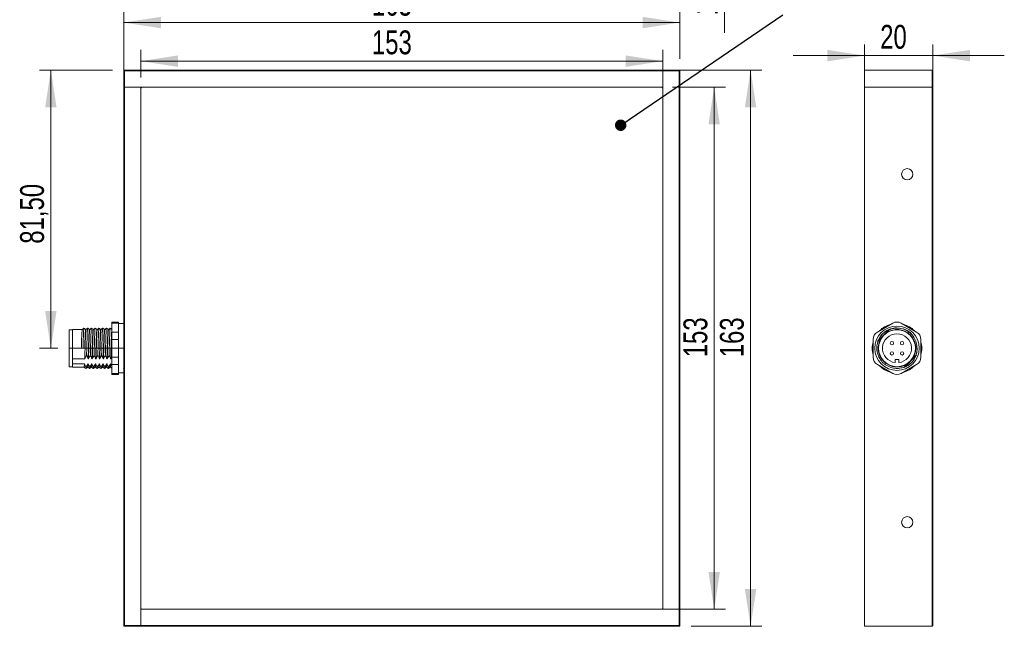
# Model space of a CAD drawing. Header units: millimetres. Extents: x 16 to 406, y 17 to 284.
# Tile 1 of 28: x 19 to 107, y 17 to 71. Entities that reach past the tile are written whole.
import ezdxf

# ---------------------------------------------------------------- set-up
doc = ezdxf.new("R2010")
doc.units = ezdxf.units.MM
doc.linetypes.add('CENTERX2', pattern=[20.32, 12.7, -2.54, 2.54, -2.54])
doc.styles.add('SLDTEXTSTYLE0', font='TXT', dxfattribs={"width": 0.75})
doc.dimstyles.new('SLDDIMSTYLE0', dxfattribs={"dimtxt": 2.116667, "dimasz": 3.302, "dimexe": 0, "dimexo": 0.0625, "dimgap": 0.529167, "dimtad": 1, "dimtoh": 1, "dimlfac": 3.3, "dimrnd": 1e-09, "dimzin": 12, "dimdsep": 46, "dimtxsty": 'SLDTEXTSTYLE0', "dimsah": 1, "dimcen": 0.09, "dimadec": 0, "dimazin": 0, "dimtfac": 1, "dimtofl": 0, "dimtmove": 0, "dimatfit": 3, "dimfxl": 1, "dimtolj": 1, "dimtzin": 12, "dimarcsym": 0})
doc.dimstyles.new('SLDDIMSTYLE1', dxfattribs={"dimtxt": 0, "dimasz": 1.016, "dimexe": 0, "dimexo": 0.0625, "dimgap": 0, "dimtad": 0, "dimtih": 1, "dimtoh": 1, "dimdec": 0, "dimrnd": 1e-09, "dimzin": 0, "dimdsep": 46, "dimtxsty": 'Standard', "dimblk1": 'DOT', "dimblk2": 'DOT', "dimsah": 1, "dimcen": 0.09, "dimadec": 0, "dimazin": 0, "dimtfac": 1.016, "dimtdec": 0, "dimtofl": 0, "dimtmove": 0, "dimatfit": 3, "dimldrblk": 'DOT', "dimfxl": 1, "dimtolj": 1, "dimtzin": 0, "dimarcsym": 0})
doc.dimstyles.new('SLDDIMSTYLE2', dxfattribs={"dimtxt": 2.116667, "dimasz": 3.302, "dimexe": 0, "dimexo": 0.0625, "dimgap": 0.529167, "dimtad": 1, "dimtoh": 1, "dimlfac": 3.3, "dimrnd": 1e-09, "dimzin": 12, "dimdsep": 46, "dimtxsty": 'SLDTEXTSTYLE0', "dimsah": 1, "dimcen": 0.09, "dimadec": 0, "dimazin": 0, "dimtfac": 1, "dimtofl": 0, "dimtmove": 0, "dimatfit": 3, "dimfxl": 1, "dimtolj": 1, "dimtzin": 12, "dimarcsym": 0})

# ---------------------------------------------------------------- blocks, each defined once
blk = doc.blocks.new('*D114')
at = {"color": 7, "linetype": 'Continuous', "lineweight": 0}
for p, q in [((27.311, 66.333), (20.839, 66.333)), ((21.839, 41.636), (21.839, 66.333)), ((22.463, 41.636), (20.839, 41.636))]:
    blk.add_line(p, q, dxfattribs=at)
for points in [[(21.839, 66.333), (21.331, 63.031), (22.347, 63.031)], [(21.839, 41.636), (22.347, 44.938), (21.331, 44.938)]]:
    blk.add_solid(points, dxfattribs=at)
at = {"color": 7, "linetype": 'Continuous', "lineweight": 0, "insert": (19.11, 50.923), "char_height": 2.1167, "attachment_point": 1, "rotation": 90, "style": 'SLDTEXTSTYLE0'}
blk.add_mtext('81,50', dxfattribs=at)
blk = doc.blocks.new('*D115')
at = {"color": 7, "linetype": 'Continuous', "lineweight": 0}
for p, q in [((29.826, 65.697), (29.826, 68.139)), ((76.19, 65.697), (76.19, 68.139)), ((29.826, 67.139), (76.19, 67.139))]:
    blk.add_line(p, q, dxfattribs=at)
for points in [[(29.826, 67.139), (33.128, 66.631), (33.128, 67.647)], [(76.19, 67.139), (72.888, 67.647), (72.888, 66.631)]]:
    blk.add_solid(points, dxfattribs=at)
at = {"color": 7, "linetype": 'Continuous', "lineweight": 0, "insert": (50.359, 69.867), "char_height": 2.1167, "attachment_point": 1, "style": 'SLDTEXTSTYLE0'}
blk.add_mtext('153', dxfattribs=at)
blk = doc.blocks.new('*D116')
at = {"color": 7, "linetype": 'Continuous', "lineweight": 0}
for p, q in [((28.311, 65.818), (28.311, 71.569)), ((77.705, 67.333), (77.705, 71.569)), ((28.311, 70.569), (77.705, 70.569))]:
    blk.add_line(p, q, dxfattribs=at)
for points in [[(28.311, 70.569), (31.613, 70.061), (31.613, 71.077)], [(77.705, 70.569), (74.403, 71.077), (74.403, 70.061)]]:
    blk.add_solid(points, dxfattribs=at)
at = {"color": 7, "linetype": 'Continuous', "lineweight": 0, "insert": (50.359, 73.298), "char_height": 2.1167, "attachment_point": 1, "style": 'SLDTEXTSTYLE0'}
blk.add_mtext('163', dxfattribs=at)
blk = doc.blocks.new('*D117')
at = {"color": 7, "linetype": 'Continuous', "lineweight": 0}
for p, q in [((77.069, 64.818), (81.758, 64.818)), ((80.758, 64.818), (80.758, 18.454)), ((77.069, 18.454), (81.758, 18.454))]:
    blk.add_line(p, q, dxfattribs=at)
for points in [[(80.758, 64.818), (80.25, 61.516), (81.266, 61.516)], [(80.758, 18.454), (81.266, 21.756), (80.25, 21.756)]]:
    blk.add_solid(points, dxfattribs=at)
at = {"color": 7, "linetype": 'Continuous', "lineweight": 0, "insert": (78.03, 40.835), "char_height": 2.1167, "attachment_point": 1, "rotation": 90, "style": 'SLDTEXTSTYLE0'}
blk.add_mtext('153', dxfattribs=at)
blk = doc.blocks.new('*D118')
at = {"color": 7, "linetype": 'Continuous', "lineweight": 0}
for p, q in [((77.19, 66.333), (84.992, 66.333)), ((83.992, 16.939), (83.992, 66.333)), ((78.705, 16.939), (84.992, 16.939))]:
    blk.add_line(p, q, dxfattribs=at)
for points in [[(83.992, 66.333), (83.484, 63.031), (84.5, 63.031)], [(83.992, 16.939), (84.5, 20.241), (83.484, 20.241)]]:
    blk.add_solid(points, dxfattribs=at)
at = {"color": 7, "linetype": 'Continuous', "lineweight": 0, "insert": (81.264, 40.835), "char_height": 2.1167, "attachment_point": 1, "rotation": 90, "style": 'SLDTEXTSTYLE0'}
blk.add_mtext('163', dxfattribs=at)
blk = doc.blocks.new('_DOT')
at = {"color": 0, "linetype": 'ByBlock', "lineweight": -2}
blk.add_line((-0.5, 0), (-1, 0), dxfattribs=at)
at = {"color": 0, "linetype": 'ByBlock', "const_width": 0.5}
blk.add_lwpolyline([(-0.25, 0, 1), (0.25, 0, 1)], format="xyb", close=True, dxfattribs=at)
blk = doc.blocks.new('*D120')
at = {"color": 7, "linetype": 'Continuous', "lineweight": 0}
for p, q in [((94.117, 65.818), (94.117, 68.631)), ((100.177, 65.818), (100.177, 68.631)), ((94.117, 67.631), (87.767, 67.631)), ((100.177, 67.631), (94.117, 67.631)), ((100.177, 67.631), (106.527, 67.631))]:
    blk.add_line(p, q, dxfattribs=at)
for points in [[(94.117, 67.631), (90.815, 68.139), (90.815, 67.123)], [(100.177, 67.631), (103.479, 67.123), (103.479, 68.139)]]:
    blk.add_solid(points, dxfattribs=at)
at = {"color": 7, "linetype": 'Continuous', "lineweight": 0, "insert": (95.503, 70.359), "char_height": 2.1167, "attachment_point": 1, "style": 'SLDTEXTSTYLE0'}
blk.add_mtext('20', dxfattribs=at)
blk = doc.blocks.new('*D125')
at = {"color": 7, "linetype": 'Continuous', "lineweight": 0}
for p, q in [((81.686, 83.252), (81.686, 89.602)), ((69.463, 83.252), (82.686, 83.252)), ((81.686, 83.252), (81.686, 79.464)), ((78.705, 79.464), (82.686, 79.464)), ((81.686, 79.464), (81.686, 69.643))]:
    blk.add_line(p, q, dxfattribs=at)
for points in [[(81.686, 83.252), (82.194, 86.554), (81.178, 86.554)], [(81.686, 79.464), (81.178, 76.162), (82.194, 76.162)]]:
    blk.add_solid(points, dxfattribs=at)
at = {"color": 7, "linetype": 'Continuous', "lineweight": 0, "insert": (78.957, 71.23), "char_height": 2.1167, "attachment_point": 1, "rotation": 90, "style": 'SLDTEXTSTYLE0'}
blk.add_mtext('12,50', dxfattribs=at)

msp = doc.modelspace()

# ---------------------------------------------------------------- linework, layer by layer
at = {"color": 7, "linetype": 'Continuous', "lineweight": 15}
for p, q in [((28.3111, 66.333), (28.3717, 66.2724)), ((28.3111, 66.333), (29.8263, 66.333)), ((28.3111, 64.8178), (28.3111, 66.333)), ((29.8263, 66.2724), (28.3717, 66.2724)), ((28.3717, 66.2724), (28.3717, 64.8178)), ((29.8263, 66.2724), (29.8263, 66.333)), ((29.8263, 66.333), (76.1899, 66.333)), ((76.1899, 66.2724), (29.8263, 66.2724)), ((76.1899, 66.2724), (76.1899, 66.333)), ((76.1899, 66.333), (77.7051, 66.333)), ((76.1899, 66.333), (76.1899, 66.2724)), ((76.1899, 18.4542), (76.1899, 66.2724)), ((77.6445, 66.2724), (76.1899, 66.2724)), ((76.1899, 66.2724), (76.1899, 64.8178)), ((77.7051, 66.333), (77.6445, 66.2724)), ((77.6445, 64.8178), (77.6445, 66.2724)), ((77.7051, 66.333), (77.7051, 64.8178)), ((94.1168, 66.333), (94.1168, 64.8178)), ((94.1168, 66.333), (100.1168, 66.333)), ((100.1168, 64.8178), (100.1168, 66.333)), ((100.1168, 66.333), (100.1774, 66.2724)), ((100.1774, 66.2724), (100.1774, 64.8178)), ((28.3111, 18.4542), (28.3111, 64.8178)), ((28.3111, 64.8178), (28.3717, 64.8178)), ((28.3717, 64.8178), (28.3111, 64.8178)), ((28.3717, 64.8178), (28.3717, 18.4542)), ((28.3717, 64.8178), (29.8263, 64.8178)), ((76.1899, 64.8178), (28.3717, 64.8178)), ((29.8263, 64.8178), (29.8263, 16.9996)), ((29.9475, 64.8178), (76.0687, 64.8178)), ((77.6445, 64.8178), (77.7051, 64.8178)), ((77.6445, 18.4542), (77.6445, 64.8178)), ((77.7051, 64.8178), (77.7051, 18.4542)), ((94.1168, 64.8178), (94.1168, 16.939)), ((94.1168, 64.8178), (100.1168, 64.8178)), ((94.1168, 64.8178), (100.1168, 64.8178)), ((100.1168, 18.4542), (100.1168, 64.8178)), ((100.1168, 64.8178), (100.1774, 64.8178)), ((100.1774, 64.8178), (100.1168, 64.8178)), ((100.1774, 64.8178), (100.1774, 18.4542)), ((29.8263, 18.5754), (29.8263, 64.6966)), ((76.1899, 64.6966), (76.1899, 18.5754)), ((27.2505, 43.8667), (27.2505, 43.9682)), ((27.8566, 43.8667), (27.2505, 43.8667)), ((27.2505, 43.8667), (27.2505, 43.0794)), ((27.8566, 43.9682), (27.8566, 43.8667)), ((27.8566, 43.8667), (27.8566, 43.759)), ((27.8566, 43.759), (27.8566, 43.1871)), ((95.2532, 43.0794), (96.6168, 43.8667)), ((97.3744, 43.8667), (98.738, 43.0794)), ((23.4626, 39.9996), (23.4626, 43.2724)), ((23.7657, 40.7026), (23.7657, 43.3027)), ((27.2505, 43.0794), (27.8566, 43.0794)), ((27.2505, 42.4233), (27.2505, 43.0794)), ((27.8566, 43.1871), (27.8566, 43.0794)), ((27.8566, 43.0794), (27.8566, 42.4233)), ((96.2238, 43.2212), (95.4104, 42.4078)), ((95.8385, 42.7931), (96.0622, 43.0168)), ((97.9047, 43.2106), (97.6584, 43.3291)), ((27.8566, 42.4233), (27.2505, 42.4233)), ((27.2505, 42.4233), (27.2505, 40.8487)), ((27.8566, 42.4233), (27.8566, 42.208)), ((27.8566, 42.208), (27.8566, 41.0641)), ((94.8744, 40.8487), (94.8744, 42.4233)), ((95.6148, 42.5694), (95.8385, 42.7931)), ((99.1168, 42.4233), (99.1168, 40.8487)), ((24.546, 41.636), (24.6975, 41.636)), ((24.6975, 41.636), (24.849, 41.636)), ((98.6623, 41.636), (98.7835, 41.636)), ((23.7657, 40.7026), (24.8476, 40.7026)), ((23.7657, 40.7026), (23.7657, 40.4789)), ((23.7657, 40.4789), (23.7657, 40.2552)), ((24.8277, 40.2552), (23.7657, 40.2552)), ((23.7657, 39.9693), (23.7657, 40.2552)), ((25.161, 40.2552), (25.1307, 40.2552)), ((25.1506, 40.7026), (25.1809, 40.7026)), ((25.4944, 40.2552), (25.4641, 40.2552)), ((25.4839, 40.7026), (25.5142, 40.7026)), ((25.8277, 40.2552), (25.7974, 40.2552)), ((25.8173, 40.7026), (25.8476, 40.7026)), ((26.161, 40.2552), (26.1307, 40.2552)), ((26.1506, 40.7026), (26.1809, 40.7026)), ((26.4944, 40.2552), (26.4641, 40.2552)), ((26.4839, 40.7026), (26.5142, 40.7026)), ((26.8277, 40.2552), (26.7974, 40.2552)), ((26.8173, 40.7026), (26.8476, 40.7026)), ((27.161, 40.2552), (27.1307, 40.2552)), ((27.1506, 40.7026), (27.1809, 40.7026)), ((27.2505, 40.8487), (27.8566, 40.8487)), ((27.2505, 40.1926), (27.2505, 40.8487)), ((27.8566, 41.0641), (27.8566, 40.8487)), ((27.8566, 40.8487), (27.8566, 40.1926)), ((96.8441, 40.6512), (96.8441, 40.3571)), ((97.1471, 40.6512), (96.8441, 40.6512)), ((97.1471, 40.3571), (97.1471, 40.6512)), ((97.7674, 40.0508), (98.5808, 40.8642)), ((98.1527, 40.4789), (97.929, 40.2552)), ((98.3764, 40.7026), (98.1527, 40.4789)), ((27.8566, 40.1926), (27.2505, 40.1926)), ((27.2505, 40.1926), (27.2505, 39.4053)), ((27.2505, 39.4053), (27.8566, 39.4053)), ((27.2505, 39.3038), (27.2505, 39.4053)), ((27.8566, 40.1926), (27.8566, 40.085)), ((27.8566, 40.085), (27.8566, 39.513)), ((27.8566, 39.513), (27.8566, 39.4053)), ((27.8566, 39.4053), (27.8566, 39.3038)), ((96.6168, 39.4053), (95.2532, 40.1926)), ((98.738, 40.1926), (97.3744, 39.4053)), ((28.3717, 18.4542), (28.3111, 18.4542)), ((28.3111, 16.939), (28.3111, 18.4542)), ((28.3717, 18.4542), (28.3717, 16.9996)), ((29.8263, 18.4542), (77.6445, 18.4542)), ((29.8263, 16.9996), (29.8263, 18.4542)), ((76.0687, 18.4542), (29.9475, 18.4542)), ((77.6445, 18.4542), (76.1899, 18.4542)), ((77.7051, 18.4542), (77.6445, 18.4542)), ((77.6445, 16.9996), (77.6445, 18.4542)), ((77.6445, 18.4542), (77.7051, 18.4542)), ((77.7051, 18.4542), (77.7051, 16.939)), ((100.1168, 16.939), (100.1168, 18.4542)), ((100.1774, 18.4542), (100.1168, 18.4542)), ((100.1774, 18.4542), (100.1774, 16.9996)), ((28.3111, 16.939), (28.3717, 16.9996)), ((29.8263, 16.939), (28.3111, 16.939)), ((28.3717, 16.9996), (29.8263, 16.9996)), ((29.8263, 16.9996), (29.8263, 16.939)), ((29.8263, 16.9996), (76.1899, 16.9996)), ((29.8263, 16.939), (29.8263, 16.9996)), ((76.1899, 16.939), (29.8263, 16.939)), ((76.1899, 16.9996), (76.1899, 16.939)), ((76.1899, 16.9996), (77.6445, 16.9996)), ((77.7051, 16.939), (76.1899, 16.939)), ((77.7051, 16.939), (77.6445, 16.9996)), ((94.1168, 16.939), (100.1168, 16.939)), ((100.1168, 16.939), (100.1774, 16.9996))]:
    msp.add_line(p, q, dxfattribs=at)
at = {"color": 7, "linetype": 'CENTERX2', "lineweight": 0}
msp.add_line((23.4626, 41.636), (28.3717, 41.636), dxfattribs=at)
at = {"color": 7, "linetype": 'Continuous', "lineweight": 15, "flags": 128}
for points in [[(96.327, 43.2942), (96.3114, 43.2878), (96.2863, 43.2772)], [(96.9605, 43.4539), (96.8767, 43.4503), (96.8468, 43.4481)], [(97.5871, 43.3553), (97.58, 43.3577), (97.5454, 43.3691)], [(98.2841, 42.9188), (98.1944, 43.003), (97.9047, 43.2106)], [(95.3417, 42.3151), (95.2421, 41.9848), (95.2328, 41.9342)]]:
    msp.add_lwpolyline(points, dxfattribs=at)
at = {"color": 7, "linetype": 'Continuous', "lineweight": 15}
for centre, radius in [((97.9047, 57.0906), 0.5), ((96.9956, 41.636), 1.9697), ((96.9956, 41.636), 1.6364), ((96.5411, 42.0906), 0.1515), ((97.4502, 42.0906), 0.1515), ((96.5411, 41.1815), 0.1515), ((97.4502, 41.1815), 0.1515), ((97.9047, 26.1815), 0.5)]:
    msp.add_circle(centre, radius, dxfattribs=at)
for centre, radius, start, end in [((29.9475, 64.6966), 0.1212, 90, 180), ((76.0687, 64.6966), 0.1212, 0, 90), ((96.9956, 41.636), 2.197, 104.909815, 135.090185), ((96.9956, 43.2106), 0.7576, 60, 120), ((96.9956, 41.636), 2.197, 44.909815, 75.090185), ((95.632, 42.4233), 0.7576, 120, 180), ((96.9956, 41.636), 1.8182, 95.861752, 159.566522), ((96.9956, 41.636), 1.2879, 276.756327, 263.243673), ((96.9956, 41.636), 1.6667, 325.942499, 124.057501), ((96.7595, 42.6855), 0.7576, 117.873136, 135), ((98.3592, 42.4233), 0.7576, 0, 60), ((96.9956, 41.636), 2.197, 164.909815, 195.090185), ((95.9461, 41.8721), 0.7576, 135, 152.349437), ((96.9956, 41.636), 1.6667, 145.942499, 304.057501), ((96.9956, 41.636), 2.197, 344.909815, 15.090185), ((96.9956, 41.636), 1.7879, 336.626781, 355.468197), ((95.632, 40.8487), 0.7576, 180, 240), ((96.9956, 41.636), 1.8182, 290.554959, 338.914804), ((98.0451, 41.3999), 0.7576, 315, 332.349437), ((98.3592, 40.8487), 0.7576, 300, 360), ((96.9956, 41.636), 2.197, 224.909815, 255.090185), ((96.9956, 40.0614), 0.7576, 240, 300), ((96.9956, 41.636), 1.7879, 270, 293.373219), ((96.9956, 41.636), 2.197, 284.909815, 315.090185), ((97.2317, 40.5865), 0.7576, 297.954867, 315), ((29.9475, 18.5754), 0.1212, 180, 270), ((76.0687, 18.5754), 0.1212, 270, 0)]:
    msp.add_arc(centre, radius, start, end, dxfattribs=at)
for points in [[(27.8566, 43.9682), (27.2505, 43.9682)], [(28.3111, 43.833), (27.8566, 43.833)], [(23.7657, 43.2724), (23.4626, 43.2724)], [(24.6292, 43.3027), (23.7657, 43.3027)], [(24.9627, 43.3027), (24.9324, 43.3027)], [(25.7836, 43.4213), (25.7819, 43.4163)], [(25.9626, 43.3027), (25.9323, 43.3027)], [(26.296, 43.3027), (26.2656, 43.3027)], [(28.3111, 43.3153), (28.2947, 43.3022)], [(27.1809, 40.7026), (27.2479, 40.8417)], [(23.4626, 39.9996), (23.7657, 39.9996)], [(23.7657, 39.9693), (24.796, 39.9693)], [(25.7656, 39.9693), (25.7959, 39.9693)], [(26.099, 39.9693), (26.1293, 39.9693)], [(26.4323, 39.9693), (26.4627, 39.9693)], [(27.8566, 39.439), (28.3111, 39.439)], [(28.282, 39.8486), (28.3111, 39.8719)], [(27.2505, 39.3038), (27.8566, 39.3038)]]:
    msp.add_open_spline(points, degree=1, dxfattribs=at)
for points, knots in [([(24.6292, 43.2861), (24.6271, 43.2897), (24.62, 43.3018), (24.6071, 43.1762), (24.5915, 42.9236), (24.577, 42.5569), (24.561, 42.117), (24.5509, 41.7955), (24.546, 41.636)], [0, 0, 0, 0, 0.0792646, 0.2645633, 0.4492028, 0.6309968, 0.8168918, 1, 1, 1, 1]), ([(24.7807, 43.4239), (24.7555, 43.4037), (24.705, 43.3633), (24.6544, 43.3229), (24.6292, 43.3027)], [0, 0, 0, 0, 0.4999967, 1, 1, 1, 1]), ([(24.7808, 43.4061), (24.7786, 43.41), (24.7715, 43.4231), (24.7586, 43.2882), (24.7431, 43.0172), (24.7285, 42.6238), (24.7125, 42.152), (24.7025, 41.8071), (24.6975, 41.636)], [0, 0, 0, 0, 0.0798822, 0.2650562, 0.4495717, 0.6312445, 0.8170144, 1, 1, 1, 1]), ([(24.9341, 43.3016), (24.9089, 43.3218), (24.8583, 43.3623), (24.8078, 43.4027), (24.7825, 43.4229)], [0, 0, 0, 0, 0.4999988, 1, 1, 1, 1]), ([(24.9614, 43.2939), (24.9607, 43.2959), (24.955, 43.3128), (24.9439, 43.212), (24.928, 42.9894), (24.9136, 42.6419), (24.8977, 42.2154), (24.8823, 41.7394), (24.8677, 41.2558), (24.8555, 40.9111), (24.8489, 40.7389), (24.8476, 40.7026)], [0, 0, 0, 0, 0.01903395, 0.15418386, 0.29005795, 0.42302774, 0.55894571, 0.69401907, 0.82738714, 0.96364174, 1, 1, 1, 1]), ([(24.9324, 43.286), (24.9302, 43.2898), (24.923, 43.3021), (24.9101, 43.1763), (24.8946, 42.9235), (24.88, 42.5569), (24.864, 42.117), (24.854, 41.7955), (24.849, 41.636)], [0, 0, 0, 0, 0.0808166, 0.2658029, 0.4501312, 0.6316188, 0.8172005, 1, 1, 1, 1]), ([(25.113, 43.4234), (25.0877, 43.4032), (25.0372, 43.3628), (24.9866, 43.3224), (24.9614, 43.3022)], [0, 0, 0, 0, 0.4999974, 1, 1, 1, 1]), ([(25.113, 43.4142), (25.1123, 43.4165), (25.1065, 43.4348), (25.0954, 43.3267), (25.0795, 43.0878), (25.0651, 42.715), (25.0493, 42.2574), (25.035, 41.7898), (25.023, 41.3575), (25.0152, 41.1122), (25.0112, 40.9883)], [0, 0, 0, 0, 0.0222479, 0.1729868, 0.3245331, 0.472841, 0.6244362, 0.7750897, 0.8862841, 1, 1, 1, 1]), ([(25.2669, 43.3022), (25.2416, 43.3224), (25.1911, 43.3628), (25.1406, 43.4032), (25.1153, 43.4234)], [0, 0, 0, 0, 0.5000026, 1, 1, 1, 1]), ([(25.2657, 43.2907), (25.2646, 43.2943), (25.2585, 43.314), (25.2469, 43.2131), (25.231, 42.9891), (25.2166, 42.6419), (25.2008, 42.2154), (25.1853, 41.7394), (25.1707, 41.2558), (25.1586, 40.9111), (25.152, 40.7389), (25.1506, 40.7026)], [0, 0, 0, 0, 0.0304817, 0.1640544, 0.2983429, 0.4297609, 0.5640928, 0.6975898, 0.8294015, 0.964066, 1, 1, 1, 1]), ([(25.2947, 43.2982), (25.2901, 43.2845), (25.2803, 43.2561), (25.2646, 43.0452), (25.2501, 42.7244), (25.2345, 42.3113), (25.2187, 41.8428), (25.2043, 41.3578), (25.1911, 40.9721), (25.1834, 40.7687), (25.1809, 40.7026)], [0, 0, 0, 0, 0.1258108, 0.2619002, 0.3949614, 0.5302187, 0.6658381, 0.7987286, 0.9346549, 1, 1, 1, 1]), ([(25.4463, 43.4234), (25.421, 43.4032), (25.3705, 43.3628), (25.32, 43.3224), (25.2947, 43.3022)], [0, 0, 0, 0, 0.500002, 1, 1, 1, 1]), ([(25.4487, 43.4168), (25.4482, 43.4194), (25.4427, 43.4473), (25.4322, 43.3613), (25.4161, 43.1522), (25.4016, 42.8024), (25.386, 42.3606), (25.371, 41.8824), (25.358, 41.4109), (25.349, 41.1301), (25.3445, 40.9883)], [0, 0, 0, 0, 0.0146599, 0.1609068, 0.3092476, 0.4542886, 0.6017229, 0.7495516, 0.8734437, 1, 1, 1, 1]), ([(25.6002, 43.3022), (25.575, 43.3224), (25.5244, 43.3628), (25.4739, 43.4032), (25.4486, 43.4234)], [0, 0, 0, 0, 0.4999936, 1, 1, 1, 1]), ([(25.599, 43.3013), (25.5989, 43.3018), (25.5938, 43.3244), (25.5837, 43.2429), (25.5676, 43.0498), (25.5531, 42.7232), (25.5375, 42.3117), (25.5218, 41.8427), (25.5073, 41.3578), (25.4941, 40.9721), (25.4864, 40.7687), (25.4839, 40.7026)], [0, 0, 0, 0, 0.0027451, 0.1354356, 0.2700267, 0.4016229, 0.5353911, 0.6695172, 0.8009446, 0.9353744, 1, 1, 1, 1]), ([(25.628, 43.2887), (25.6244, 43.2843), (25.6159, 43.2739), (25.6013, 43.0986), (25.5865, 42.802), (25.5713, 42.4049), (25.5553, 41.9455), (25.5408, 41.4608), (25.5267, 41.0344), (25.5179, 40.7992), (25.5142, 40.7026)], [0, 0, 0, 0, 0.0967181, 0.2329023, 0.3666254, 0.5011107, 0.6371601, 0.7701456, 0.9056252, 1, 1, 1, 1]), ([(25.7796, 43.4234), (25.7544, 43.4032), (25.7038, 43.3628), (25.6533, 43.3224), (25.628, 43.3022)], [0, 0, 0, 0, 0.4999974, 1, 1, 1, 1]), ([(25.7795, 43.409), (25.776, 43.4043), (25.7674, 43.3931), (25.7528, 43.2049), (25.738, 42.8868), (25.7228, 42.4606), (25.707, 41.9749), (25.6929, 41.4648), (25.6829, 41.148), (25.6779, 40.9883)], [0, 0, 0, 0, 0.1083483, 0.2603777, 0.4096602, 0.5597934, 0.7116723, 0.8545666, 1, 1, 1, 1]), ([(25.9336, 43.3022), (25.9083, 43.3224), (25.8578, 43.3628), (25.8072, 43.4032), (25.782, 43.4234)], [0, 0, 0, 0, 0.5000026, 1, 1, 1, 1]), ([(25.9323, 43.2923), (25.9283, 43.2878), (25.9194, 43.2777), (25.9043, 43.099), (25.8895, 42.8018), (25.8743, 42.4049), (25.8583, 41.9455), (25.8439, 41.4608), (25.8297, 41.0344), (25.8209, 40.7992), (25.8173, 40.7026)], [0, 0, 0, 0, 0.1069508, 0.2415923, 0.3738005, 0.5067623, 0.6412706, 0.7727495, 0.9066943, 1, 1, 1, 1]), ([(25.9613, 43.2853), (25.9589, 43.2864), (25.9514, 43.2897), (25.938, 43.146), (25.9227, 42.8751), (25.908, 42.4953), (25.8919, 42.0469), (25.8772, 41.5644), (25.8623, 41.0977), (25.8523, 40.8304), (25.8476, 40.7026)], [0, 0, 0, 0, 0.0677573, 0.2037903, 0.3384981, 0.4721024, 0.6083375, 0.7418677, 0.8766619, 1, 1, 1, 1]), ([(26.113, 43.4234), (26.0877, 43.4032), (26.0372, 43.3628), (25.9866, 43.3224), (25.9614, 43.3022)], [0, 0, 0, 0, 0.500002, 1, 1, 1, 1]), ([(26.1129, 43.4075), (26.1104, 43.4079), (26.103, 43.4089), (26.0895, 43.2562), (26.0743, 42.9651), (26.0595, 42.5578), (26.0434, 42.0769), (26.0288, 41.5586), (26.0179, 41.1936), (26.0119, 41.0107), (26.0112, 40.9883)], [0, 0, 0, 0, 0.07627087, 0.22807847, 0.37840771, 0.52750573, 0.67953895, 0.82855428, 0.97897985, 1, 1, 1, 1]), ([(26.2669, 43.3022), (26.2416, 43.3224), (26.1911, 43.3628), (26.1406, 43.4032), (26.1153, 43.4234)], [0, 0, 0, 0, 0.4999936, 1, 1, 1, 1]), ([(26.2656, 43.2865), (26.2627, 43.2882), (26.2549, 43.2927), (26.2411, 43.1466), (26.2258, 42.8749), (26.211, 42.4954), (26.1949, 42.0469), (26.1803, 41.5644), (26.1654, 41.0977), (26.1554, 40.8304), (26.1506, 40.7026)], [0, 0, 0, 0, 0.0784821, 0.2129502, 0.3461082, 0.4781755, 0.6128434, 0.7448374, 0.8780808, 1, 1, 1, 1]), ([(26.296, 43.2868), (26.2941, 43.2909), (26.2873, 43.3058), (26.2748, 43.188), (26.2591, 42.9437), (26.2447, 42.5828), (26.2287, 42.1465), (26.2135, 41.668), (26.198, 41.1622), (26.1868, 40.8622), (26.1809, 40.7026)], [0, 0, 0, 0, 0.0501599, 0.1842224, 0.3181655, 0.4497329, 0.5843263, 0.7172543, 0.849607, 1, 1, 1, 1]), ([(26.4463, 43.4234), (26.421, 43.4032), (26.3705, 43.3628), (26.32, 43.3224), (26.2947, 43.3022)], [0, 0, 0, 0, 0.4999974, 1, 1, 1, 1]), ([(26.4463, 43.4118), (26.4448, 43.4136), (26.4384, 43.4216), (26.4263, 43.3015), (26.4107, 43.0386), (26.3962, 42.6517), (26.3802, 42.1837), (26.365, 41.6698), (26.3534, 41.2637), (26.3464, 41.0457), (26.3445, 40.9883)], [0, 0, 0, 0, 0.0444314, 0.1957131, 0.3468602, 0.4953272, 0.6472078, 0.7972098, 0.9465627, 1, 1, 1, 1]), ([(26.6002, 43.3022), (26.575, 43.3224), (26.5244, 43.3628), (26.4739, 43.4032), (26.4486, 43.4234)], [0, 0, 0, 0, 0.5000026, 1, 1, 1, 1]), ([(26.599, 43.2868), (26.5972, 43.2909), (26.5903, 43.3058), (26.5778, 43.188), (26.5622, 42.9437), (26.5477, 42.5828), (26.5317, 42.1465), (26.5166, 41.668), (26.501, 41.1622), (26.4899, 40.8622), (26.4839, 40.7026)], [0, 0, 0, 0, 0.0501599, 0.1842224, 0.3181655, 0.4497329, 0.5843263, 0.7172543, 0.849607, 1, 1, 1, 1]), ([(26.6294, 43.2932), (26.6285, 43.2962), (26.6227, 43.3173), (26.6116, 43.2229), (26.5956, 43.0078), (26.5812, 42.6668), (26.5654, 42.2442), (26.5499, 41.7716), (26.5337, 41.2281), (26.5213, 40.8946), (26.5142, 40.7026)], [0, 0, 0, 0, 0.02212442, 0.15554321, 0.29003533, 0.42154566, 0.55582072, 0.6896182, 0.82135371, 1, 1, 1, 1]), ([(26.7796, 43.4234), (26.7544, 43.4032), (26.7038, 43.3628), (26.6533, 43.3224), (26.628, 43.3022)], [0, 0, 0, 0, 0.500002, 1, 1, 1, 1]), ([(26.7796, 43.4194), (26.7792, 43.4203), (26.7739, 43.4322), (26.7631, 43.3398), (26.7472, 43.1071), (26.7327, 42.7419), (26.7169, 42.2886), (26.7014, 41.781), (26.689, 41.3348), (26.6808, 41.081), (26.6778, 40.9883)], [0, 0, 0, 0, 0.0128476, 0.1633348, 0.3150324, 0.4633675, 0.6148203, 0.7657346, 0.9143237, 1, 1, 1, 1]), ([(26.9336, 43.3022), (26.9083, 43.3224), (26.8578, 43.3628), (26.8072, 43.4032), (26.782, 43.4234)], [0, 0, 0, 0, 0.4999936, 1, 1, 1, 1]), ([(26.9324, 43.2932), (26.9316, 43.2962), (26.9257, 43.3173), (26.9146, 43.2229), (26.8987, 43.0078), (26.8843, 42.6668), (26.8685, 42.2442), (26.8529, 41.7716), (26.8367, 41.2281), (26.8244, 40.8946), (26.8173, 40.7026)], [0, 0, 0, 0, 0.0221244, 0.1555432, 0.2900353, 0.4215457, 0.5558207, 0.6896182, 0.8213537, 1, 1, 1, 1]), ([(26.9614, 43.2947), (26.957, 43.2843), (26.9477, 43.2616), (26.9323, 43.0618), (26.9177, 42.7481), (26.9022, 42.3397), (26.8863, 41.8738), (26.873, 41.4256), (26.8597, 41.0265), (26.8516, 40.8107), (26.8476, 40.7026)], [0, 0, 0, 0, 0.1170623, 0.25319, 0.3863872, 0.5214215, 0.6571793, 0.7900352, 0.8948822, 1, 1, 1, 1]), ([(27.113, 43.4234), (27.0877, 43.4032), (27.0372, 43.3628), (26.9866, 43.3224), (26.9614, 43.3022)], [0, 0, 0, 0, 0.4999974, 1, 1, 1, 1]), ([(27.1129, 43.4155), (27.1086, 43.4042), (27.0992, 43.3799), (27.0838, 43.1655), (27.0692, 42.8291), (27.0537, 42.3907), (27.0379, 41.8919), (27.0245, 41.4069), (27.0153, 41.1166), (27.0112, 40.9883)], [0, 0, 0, 0, 0.13094879, 0.28293714, 0.43165446, 0.58242238, 0.73399792, 0.8823344, 1, 1, 1, 1]), ([(27.2505, 43.3153), (27.2307, 43.3311), (27.1856, 43.3672), (27.1406, 43.4032), (27.1153, 43.4234)], [0, 0, 0, 0, 0.43941722, 1, 1, 1, 1]), ([(27.2505, 43.2311), (27.2454, 43.1764), (27.2351, 43.0656), (27.2207, 42.7458), (27.2052, 42.3403), (27.1894, 41.8736), (27.1761, 41.4256), (27.1627, 41.0265), (27.1546, 40.8107), (27.1506, 40.7026)], [0, 0, 0, 0, 0.14815, 0.3000816, 0.4541087, 0.608961, 0.7605034, 0.8800973, 1, 1, 1, 1]), ([(96.3478, 43.3024), (96.3264, 43.2809), (96.2699, 43.2245), (96.1752, 43.1298), (96.1, 43.0546), (96.0622, 43.0168)], [0, 0, 0, 0, 0.2340909, 0.6153358, 1, 1, 1, 1]), ([(96.3478, 43.3024), (96.4691, 43.341), (96.752, 43.431), (97.2293, 43.4322), (97.73, 43.294), (98.1717, 43.0157), (98.5136, 42.6243), (98.7404, 42.1519), (98.7692, 41.8071), (98.7835, 41.636)], [0, 0, 0, 0, 0.1099443, 0.2564948, 0.4061255, 0.555224, 0.7020255, 0.8521377, 1, 1, 1, 1]), ([(27.2505, 42.719), (27.2467, 42.6239), (27.2378, 42.4035), (27.2229, 41.9743), (27.209, 41.5119), (27.1947, 41.0728), (27.1855, 40.8263), (27.1809, 40.7026)], [0, 0, 0, 0, 0.1690609, 0.3918885, 0.6097579, 0.8042106, 1, 1, 1, 1]), ([(97.6434, 39.9696), (97.5086, 39.9276), (97.2422, 39.8445), (96.7862, 39.8412), (96.3121, 39.9562), (95.863, 40.2209), (95.507, 40.6015), (95.2738, 41.0673), (95.1847, 41.58), (95.2282, 41.9942), (95.3067, 42.2193), (95.3292, 42.2838)], [0, 0, 0, 0, 0.1022366, 0.2022373, 0.3275894, 0.453053, 0.5761297, 0.7020397, 0.826613, 0.95032, 1, 1, 1, 1]), ([(95.6148, 42.5694), (95.566, 42.5206), (95.4924, 42.447), (95.3983, 42.3529), (95.3523, 42.3068), (95.3292, 42.2838)], [0, 0, 0, 0, 0.4964607, 0.7479033, 1, 1, 1, 1]), ([(98.7753, 41.636), (98.775, 41.5446), (98.7745, 41.3229), (98.7036, 41.1122), (98.662, 40.9883)], [0, 0, 0, 0, 0.4121574, 1, 1, 1, 1]), ([(24.8277, 40.2552), (24.8257, 40.2216), (24.8184, 40.103), (24.8074, 39.9838), (24.7992, 39.9843), (24.796, 39.9844)], [0, 0, 0, 0, 0.1934547, 0.6832409, 1, 1, 1, 1]), ([(24.9671, 39.9696), (24.9532, 39.9911), (24.9166, 40.0475), (24.8662, 40.1422), (24.8406, 40.2174), (24.8277, 40.2552)], [0, 0, 0, 0, 0.2340907, 0.6153347, 1, 1, 1, 1]), ([(24.8476, 40.7026), (24.8691, 40.7515), (24.9015, 40.825), (24.9609, 40.9191), (24.9944, 40.9652), (25.0112, 40.9883)], [0, 0, 0, 0, 0.4964617, 0.7479034, 1, 1, 1, 1]), ([(25.1307, 40.2552), (25.1092, 40.2064), (25.0768, 40.1328), (25.0174, 40.0387), (24.9839, 39.9927), (24.9671, 39.9696)], [0, 0, 0, 0, 0.4964606, 0.7479037, 1, 1, 1, 1]), ([(25.0112, 40.9883), (25.0251, 40.9668), (25.0617, 40.9103), (25.1121, 40.8156), (25.1377, 40.7404), (25.1506, 40.7026)], [0, 0, 0, 0, 0.23409102, 0.61533398, 1, 1, 1, 1]), ([(25.1307, 40.2552), (25.1287, 40.2217), (25.1214, 40.1032), (25.1109, 39.9869), (25.1031, 39.9865), (25.1003, 39.9863)], [0, 0, 0, 0, 0.2016338, 0.712128, 1, 1, 1, 1]), ([(25.161, 40.2552), (25.1601, 40.2392), (25.154, 40.1353), (25.1429, 39.9991), (25.1336, 39.9838), (25.1294, 39.9768)], [0, 0, 0, 0, 0.0890892, 0.5794109, 1, 1, 1, 1]), ([(25.3005, 39.9696), (25.2865, 39.9911), (25.2499, 40.0475), (25.1995, 40.1422), (25.1739, 40.2174), (25.161, 40.2552)], [0, 0, 0, 0, 0.2340911, 0.615334, 1, 1, 1, 1]), ([(25.1809, 40.7026), (25.2024, 40.7515), (25.2348, 40.825), (25.2942, 40.9191), (25.3277, 40.9652), (25.3445, 40.9883)], [0, 0, 0, 0, 0.4964608, 0.747903, 1, 1, 1, 1]), ([(25.4641, 40.2552), (25.4426, 40.2064), (25.4102, 40.1328), (25.3507, 40.0387), (25.3172, 39.9927), (25.3005, 39.9696)], [0, 0, 0, 0, 0.4964596, 0.7479042, 1, 1, 1, 1]), ([(25.3445, 40.9883), (25.3584, 40.9668), (25.395, 40.9103), (25.4455, 40.8156), (25.4711, 40.7404), (25.4839, 40.7026)], [0, 0, 0, 0, 0.2340906, 0.6153347, 1, 1, 1, 1]), ([(25.4641, 40.2552), (25.4631, 40.2392), (25.457, 40.1354), (25.4464, 40.0031), (25.4375, 39.9877), (25.4336, 39.981)], [0, 0, 0, 0, 0.09278147, 0.60342459, 1, 1, 1, 1]), ([(25.4944, 40.2552), (25.4892, 40.1793), (25.4788, 40.0284), (25.468, 39.9506), (25.4622, 39.9757), (25.4613, 39.9793)], [0, 0, 0, 0, 0.46390801, 0.9222723, 1, 1, 1, 1]), ([(25.6338, 39.9696), (25.6199, 39.9911), (25.5833, 40.0475), (25.5328, 40.1422), (25.5072, 40.2174), (25.4944, 40.2552)], [0, 0, 0, 0, 0.2340907, 0.6153347, 1, 1, 1, 1]), ([(25.5142, 40.7026), (25.5357, 40.7515), (25.5681, 40.825), (25.6276, 40.9191), (25.6611, 40.9652), (25.6779, 40.9883)], [0, 0, 0, 0, 0.4964617, 0.7479034, 1, 1, 1, 1]), ([(25.7974, 40.2552), (25.7759, 40.2064), (25.7435, 40.1328), (25.6841, 40.0387), (25.6506, 39.9927), (25.6338, 39.9696)], [0, 0, 0, 0, 0.4964606, 0.7479037, 1, 1, 1, 1]), ([(25.6779, 40.9883), (25.6918, 40.9668), (25.7284, 40.9103), (25.7788, 40.8156), (25.8044, 40.7404), (25.8173, 40.7026)], [0, 0, 0, 0, 0.23409102, 0.61533398, 1, 1, 1, 1]), ([(25.7974, 40.2552), (25.7922, 40.1797), (25.7819, 40.0295), (25.7714, 39.951), (25.766, 39.9728), (25.7656, 39.9745)], [0, 0, 0, 0, 0.4828211, 0.9598725, 1, 1, 1, 1]), ([(25.8277, 40.2552), (25.8231, 40.186), (25.8139, 40.048), (25.8032, 39.9631), (25.7974, 39.9794), (25.7959, 39.9834)], [0, 0, 0, 0, 0.4306675, 0.8583949, 1, 1, 1, 1]), ([(25.9671, 39.9696), (25.9532, 39.9911), (25.9166, 40.0475), (25.8662, 40.1422), (25.8406, 40.2174), (25.8277, 40.2552)], [0, 0, 0, 0, 0.2340911, 0.615334, 1, 1, 1, 1]), ([(25.8476, 40.7026), (25.8691, 40.7515), (25.9015, 40.825), (25.9609, 40.9191), (25.9944, 40.9652), (26.0112, 40.9883)], [0, 0, 0, 0, 0.4964608, 0.747903, 1, 1, 1, 1]), ([(26.1307, 40.2552), (26.1092, 40.2064), (26.0768, 40.1328), (26.0174, 40.0387), (25.9839, 39.9927), (25.9671, 39.9696)], [0, 0, 0, 0, 0.4964596, 0.7479042, 1, 1, 1, 1]), ([(26.0112, 40.9883), (26.0251, 40.9668), (26.0617, 40.9103), (26.1121, 40.8156), (26.1377, 40.7404), (26.1506, 40.7026)], [0, 0, 0, 0, 0.2340906, 0.6153347, 1, 1, 1, 1]), ([(26.1307, 40.2552), (26.1261, 40.186), (26.1169, 40.048), (26.1062, 39.9631), (26.1004, 39.9794), (26.099, 39.9834)], [0, 0, 0, 0, 0.4306675, 0.858395, 1, 1, 1, 1]), ([(26.161, 40.2552), (26.157, 40.193), (26.1489, 40.0686), (26.1381, 39.975), (26.1318, 39.983), (26.1293, 39.9862)], [0, 0, 0, 0, 0.3783579, 0.7557417, 1, 1, 1, 1]), ([(26.3005, 39.9696), (26.2865, 39.9911), (26.2499, 40.0475), (26.1995, 40.1422), (26.1739, 40.2174), (26.161, 40.2552)], [0, 0, 0, 0, 0.2340907, 0.6153347, 1, 1, 1, 1]), ([(26.1809, 40.7026), (26.2024, 40.7515), (26.2348, 40.825), (26.2942, 40.9191), (26.3277, 40.9652), (26.3445, 40.9883)], [0, 0, 0, 0, 0.4964617, 0.7479034, 1, 1, 1, 1]), ([(26.4641, 40.2552), (26.4426, 40.2064), (26.4102, 40.1328), (26.3507, 40.0387), (26.3172, 39.9927), (26.3005, 39.9696)], [0, 0, 0, 0, 0.4964606, 0.7479037, 1, 1, 1, 1]), ([(26.3445, 40.9883), (26.3584, 40.9668), (26.395, 40.9103), (26.4455, 40.8156), (26.4711, 40.7404), (26.4839, 40.7026)], [0, 0, 0, 0, 0.23409102, 0.61533398, 1, 1, 1, 1]), ([(26.4641, 40.2552), (26.46, 40.193), (26.4519, 40.0686), (26.4411, 39.975), (26.4348, 39.983), (26.4323, 39.9862)], [0, 0, 0, 0, 0.3783579, 0.7557417, 1, 1, 1, 1]), ([(26.4944, 40.2552), (26.4873, 40.1491), (26.4764, 39.9861), (26.4662, 39.9836), (26.4627, 39.9828)], [0, 0, 0, 0, 0.6513348, 1, 1, 1, 1]), ([(26.6338, 39.9696), (26.6199, 39.9911), (26.5833, 40.0475), (26.5328, 40.1422), (26.5072, 40.2174), (26.4944, 40.2552)], [0, 0, 0, 0, 0.2340911, 0.615334, 1, 1, 1, 1]), ([(26.5142, 40.7026), (26.5357, 40.7515), (26.5681, 40.825), (26.6276, 40.9191), (26.6611, 40.9652), (26.6778, 40.9883)], [0, 0, 0, 0, 0.4964608, 0.747903, 1, 1, 1, 1]), ([(26.7974, 40.2552), (26.7759, 40.2064), (26.7435, 40.1328), (26.6841, 40.0387), (26.6506, 39.9927), (26.6338, 39.9696)], [0, 0, 0, 0, 0.4964596, 0.7479042, 1, 1, 1, 1]), ([(26.6778, 40.9883), (26.6918, 40.9668), (26.7284, 40.9103), (26.7788, 40.8156), (26.8044, 40.7404), (26.8173, 40.7026)], [0, 0, 0, 0, 0.2340906, 0.6153347, 1, 1, 1, 1]), ([(26.7974, 40.2552), (26.7903, 40.1481), (26.7799, 39.9903), (26.7701, 39.9865), (26.767, 39.9853)], [0, 0, 0, 0, 0.6788102, 1, 1, 1, 1]), ([(26.8277, 40.2552), (26.8218, 40.1715), (26.8106, 40.0143), (26.8, 39.9442), (26.7949, 39.9706), (26.7948, 39.9712)], [0, 0, 0, 0, 0.5268806, 0.9905599, 1, 1, 1, 1]), ([(26.9671, 39.9696), (26.9532, 39.9911), (26.9166, 40.0475), (26.8662, 40.1422), (26.8406, 40.2174), (26.8277, 40.2552)], [0, 0, 0, 0, 0.2340907, 0.6153347, 1, 1, 1, 1]), ([(26.8476, 40.7026), (26.8691, 40.7515), (26.9015, 40.825), (26.9609, 40.9191), (26.9944, 40.9652), (27.0112, 40.9883)], [0, 0, 0, 0, 0.4964617, 0.7479034, 1, 1, 1, 1]), ([(27.1307, 40.2552), (27.1092, 40.2064), (27.0768, 40.1328), (27.0174, 40.0387), (26.9839, 39.9927), (26.9671, 39.9696)], [0, 0, 0, 0, 0.4964606, 0.7479037, 1, 1, 1, 1]), ([(27.0112, 40.9883), (27.0251, 40.9668), (27.0617, 40.9103), (27.1121, 40.8156), (27.1377, 40.7404), (27.1506, 40.7026)], [0, 0, 0, 0, 0.23409102, 0.61533398, 1, 1, 1, 1]), ([(27.1307, 40.2552), (27.1248, 40.1648), (27.1144, 40.0062), (27.1045, 39.9866), (27.1003, 39.9782)], [0, 0, 0, 0, 0.57042259, 1, 1, 1, 1]), ([(27.161, 40.2552), (27.1563, 40.1846), (27.1463, 40.0369), (27.1357, 39.9539), (27.13, 39.9751), (27.1293, 39.9778)], [0, 0, 0, 0, 0.4441651, 0.9295859, 1, 1, 1, 1]), ([(27.2505, 40.0515), (27.2337, 40.0816), (27.1967, 40.1479), (27.1736, 40.2174), (27.161, 40.2552)], [0, 0, 0, 0, 0.4547374, 1, 1, 1, 1]), ([(97.6434, 39.9696), (97.6648, 39.9911), (97.7213, 40.0475), (97.816, 40.1422), (97.8912, 40.2174), (97.929, 40.2552)], [0, 0, 0, 0, 0.2340907, 0.6153347, 1, 1, 1, 1]), ([(98.3764, 40.7026), (98.4252, 40.7515), (98.4988, 40.825), (98.5929, 40.9191), (98.6389, 40.9652), (98.662, 40.9883)], [0, 0, 0, 0, 0.4964617, 0.7479034, 1, 1, 1, 1]), ([(24.7947, 39.9699), (24.82, 39.9497), (24.8705, 39.9092), (24.921, 39.8688), (24.9463, 39.8486)], [0, 0, 0, 0, 0.5000032, 1, 1, 1, 1]), ([(24.9486, 39.8486), (24.9739, 39.8688), (25.0244, 39.9092), (25.075, 39.9496), (25.1002, 39.9698)], [0, 0, 0, 0, 0.49999735, 1, 1, 1, 1]), ([(24.9671, 39.9696), (24.9628, 39.9235), (24.9565, 39.8556), (24.9506, 39.8593), (24.9487, 39.8605)], [0, 0, 0, 0, 0.6790099, 1, 1, 1, 1]), ([(25.128, 39.9699), (25.1533, 39.9497), (25.2038, 39.9092), (25.2544, 39.8688), (25.2796, 39.8486)], [0, 0, 0, 0, 0.4999942, 1, 1, 1, 1]), ([(25.282, 39.8486), (25.3072, 39.8688), (25.3578, 39.9092), (25.4083, 39.9496), (25.4336, 39.9698)], [0, 0, 0, 0, 0.5000019, 1, 1, 1, 1]), ([(25.3005, 39.9696), (25.2967, 39.93), (25.2904, 39.8629), (25.2845, 39.8581), (25.282, 39.8561)], [0, 0, 0, 0, 0.5909076, 1, 1, 1, 1]), ([(25.4614, 39.9699), (25.4866, 39.9497), (25.5372, 39.9092), (25.5877, 39.8688), (25.613, 39.8486)], [0, 0, 0, 0, 0.5000032, 1, 1, 1, 1]), ([(25.6338, 39.9696), (25.6276, 39.9008), (25.6206, 39.8226), (25.6137, 39.8548), (25.6129, 39.8587)], [0, 0, 0, 0, 0.8792564, 1, 1, 1, 1]), ([(25.6153, 39.8486), (25.6406, 39.8688), (25.6911, 39.9092), (25.7416, 39.9496), (25.7669, 39.9698)], [0, 0, 0, 0, 0.49999735, 1, 1, 1, 1]), ([(25.7947, 39.9699), (25.82, 39.9497), (25.8705, 39.9092), (25.921, 39.8688), (25.9463, 39.8486)], [0, 0, 0, 0, 0.4999942, 1, 1, 1, 1]), ([(25.9671, 39.9696), (25.962, 39.9137), (25.9548, 39.8367), (25.9481, 39.8594), (25.9462, 39.8657)], [0, 0, 0, 0, 0.7261236, 1, 1, 1, 1]), ([(25.9486, 39.8486), (25.9739, 39.8688), (26.0244, 39.9092), (26.075, 39.9496), (26.1002, 39.9698)], [0, 0, 0, 0, 0.5000019, 1, 1, 1, 1]), ([(26.128, 39.9699), (26.1533, 39.9497), (26.2038, 39.9092), (26.2544, 39.8688), (26.2796, 39.8486)], [0, 0, 0, 0, 0.5000032, 1, 1, 1, 1]), ([(26.282, 39.8486), (26.3072, 39.8688), (26.3578, 39.9092), (26.4083, 39.9496), (26.4336, 39.9698)], [0, 0, 0, 0, 0.49999735, 1, 1, 1, 1]), ([(26.3005, 39.9696), (26.2964, 39.9244), (26.29, 39.8548), (26.2841, 39.8633), (26.282, 39.8663)], [0, 0, 0, 0, 0.6483835, 1, 1, 1, 1]), ([(26.4614, 39.9699), (26.4866, 39.9497), (26.5372, 39.9092), (26.5877, 39.8688), (26.613, 39.8486)], [0, 0, 0, 0, 0.4999942, 1, 1, 1, 1]), ([(26.6153, 39.8486), (26.6406, 39.8688), (26.6911, 39.9092), (26.7416, 39.9496), (26.7669, 39.9698)], [0, 0, 0, 0, 0.5000019, 1, 1, 1, 1]), ([(26.6338, 39.9696), (26.6308, 39.9367), (26.6245, 39.8671), (26.6185, 39.8658), (26.6154, 39.8652)], [0, 0, 0, 0, 0.4720752, 1, 1, 1, 1]), ([(26.7947, 39.9699), (26.82, 39.9497), (26.8705, 39.9092), (26.921, 39.8688), (26.9463, 39.8486)], [0, 0, 0, 0, 0.5000032, 1, 1, 1, 1]), ([(26.9486, 39.8486), (26.9739, 39.8688), (27.0244, 39.9092), (27.075, 39.9496), (27.1002, 39.9698)], [0, 0, 0, 0, 0.49999735, 1, 1, 1, 1]), ([(26.9671, 39.9696), (26.9653, 39.9488), (26.959, 39.878), (26.953, 39.866), (26.9487, 39.8575)], [0, 0, 0, 0, 0.2944072, 1, 1, 1, 1]), ([(27.128, 39.9699), (27.1533, 39.9497), (27.1941, 39.917), (27.235, 39.8844), (27.2505, 39.8719)], [0, 0, 0, 0, 0.6188707, 1, 1, 1, 1])]:
    msp.add_open_spline(points, degree=3, knots=knots, dxfattribs=at)

# ---------------------------------------------------------------- dimensions: what is measured, and where the dimension line sits
at = {"color": 7, "linetype": 'Continuous', "lineweight": 0}
for base, p1, p2, dimstyle, picture, middle in [((81.6859, 79.4638), (68.4626, 83.2517), (77.7051, 79.4638), 'SLDDIMSTYLE2', '*D125', (81.6859, 74.745)), ((21.8387, 66.333), (23.4626, 41.636), (28.3111, 66.333), 'SLDDIMSTYLE0', '*D114', (21.8387, 54.4377)), ((83.9922, 66.333), (77.7051, 16.939), (76.1899, 66.333), 'SLDDIMSTYLE0', '*D118', (83.9922, 43.1782)), ((80.7583, 18.4542), (76.0687, 64.8178), (76.0687, 18.4542), 'SLDDIMSTYLE0', '*D117', (80.7583, 43.1782))]:
    dim = msp.add_linear_dim(base=base, p1=p1, p2=p2, angle=90, dimstyle=dimstyle, dxfattribs=at)
    dim.commit()
    dim.dimension.update_dxf_attribs({"geometry": picture, "text_midpoint": middle, "dimtype": 160})
for base, p1, p2, dimstyle, picture, middle in [((77.7051, 70.5693), (28.3111, 64.8178), (77.7051, 66.333), 'SLDDIMSTYLE0', '*D116', (52.7018, 70.5693)), ((94.1168, 67.6306), (100.1774, 64.8178), (94.1168, 64.8178), 'SLDDIMSTYLE2', '*D120', (97.0661, 67.6306)), ((76.1899, 67.1385), (29.8263, 64.6966), (76.1899, 64.6966), 'SLDDIMSTYLE0', '*D115', (52.7018, 67.1385))]:
    dim = msp.add_linear_dim(base=base, p1=p1, p2=p2, dimstyle=dimstyle, dxfattribs=at)
    dim.commit()
    dim.dimension.update_dxf_attribs({"geometry": picture, "text_midpoint": middle, "dimtype": 160})

# ---------------------------------------------------------------- leaders
msp.add_leader([(72.4528, 61.4461), (86.8663, 71.2461)], dimstyle='SLDDIMSTYLE1', dxfattribs=at)

doc.saveas('drawing.dxf')
